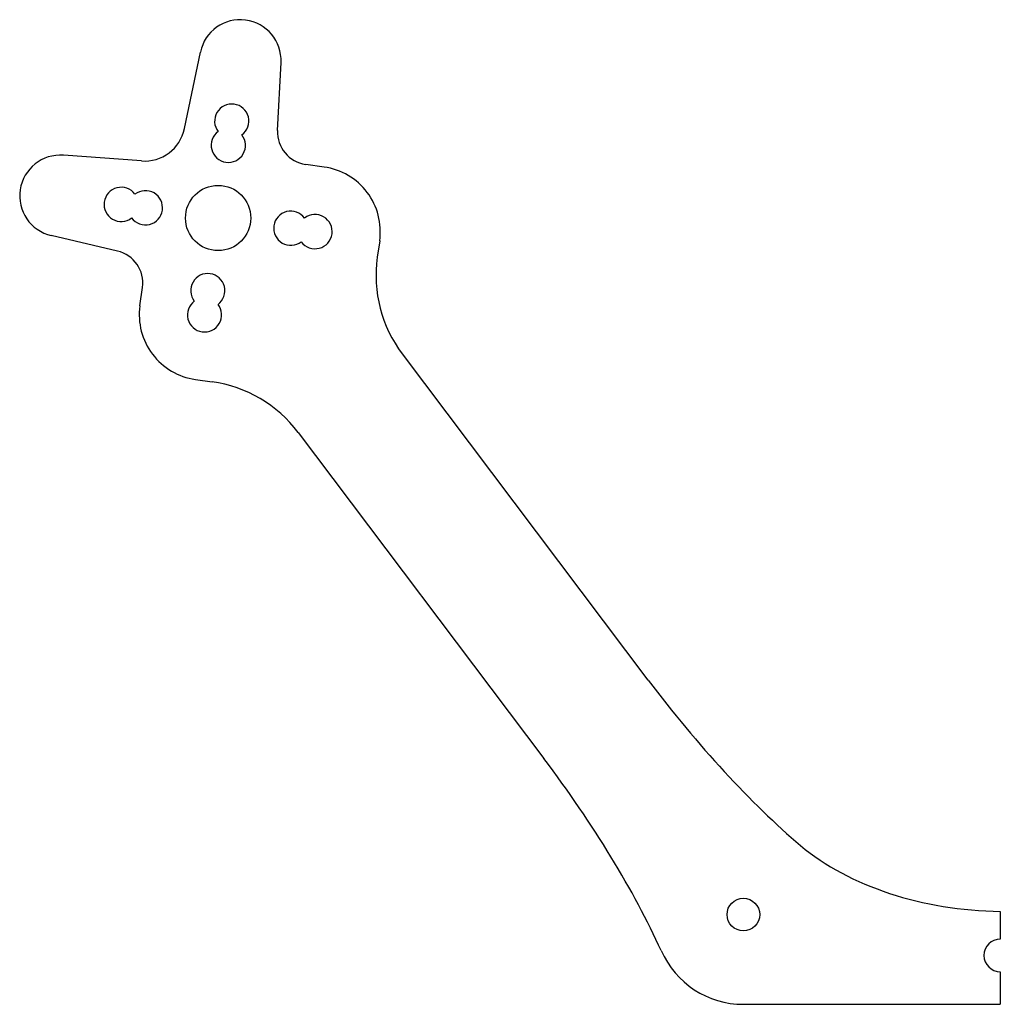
# Model space of a CAD drawing. Header units: millimetres. Extents: x -44.4 to 15.7, y -5.5 to 54.9.
import ezdxf

# ---------------------------------------------------------------- set-up
doc = ezdxf.new("R2010")
doc.units = ezdxf.units.MM
doc.layers.get('0').update_dxf_attribs({"linetype": 'CONTINUOUS'})

msp = doc.modelspace()

# ---------------------------------------------------------------- linework, layer by layer
for p, q in [((-34.263, 48.209), (-33.287, 52.9)), ((-28.549, 48.092), (-28.342, 52.266)), ((-36.898, 46.224), (-41.675, 46.578)), ((-25.699, 45.853), (-26.83, 46.012)), ((-38.359, 40.699), (-42.429, 41.651)), ((-22.294, 41.335), (-22.438, 40.316)), ((-36.993, 37.342), (-36.834, 38.473)), ((-5.833, 14.387), (-20.905, 34.388)), ((-33.589, 32.824), (-32.569, 32.681)), ((-27.294, 29.573), (-12.226, 9.578)), ((15.75, 0.2), (15.75, -1.5)), ((15.75, -3.5), (15.75, -5.5)), ((0.006, -5.5), (15.75, -5.5))]:
    msp.add_line(p, q)
for points in [[(-30.739, 47.824, 2.44949), (-32.194, 48.028, 2.44949)], [(-37.498, 42.73, 2.44949), (-37.294, 44.185, 2.44949)], [(-27.1, 41.269, 2.44949), (-26.896, 42.724, 2.44949)], [(-32.202, 37.428, 2.449508), (-33.658, 37.629, 2.449508)]]:
    msp.add_lwpolyline(points, format="xyb", close=True)
for centre, radius in [((-32.197, 42.727), 2), ((0, 0), 1)]:
    msp.add_circle(centre, radius)
for centre, radius, start, end in [((-30.839, 52.39), 2.5, -2.84055, 168.2427), ((-36.711, 48.717), 2.5, 265.71007, 348.28993), ((-26.552, 47.993), 2, 177.15922, 262.00007), ((-41.86, 44.085), 2.5, 85.75728, 256.84057), ((-26.255, 41.892), 4, -8, 82.00007), ((-38.815, 38.752), 2, -7.99972, 76.84043), ((-14.516, 39.202), 8, 172, 217), ((-33.032, 36.785), 4, 171.99993, 262), ((-33.683, 24.759), 8, 37, 82), ((15.75, -2.5), 1, 90.00003, 269.99997), ((0, 0), 5.5, 203.62749, 270.06625)]:
    msp.add_arc(centre, radius, start, end)
for centre, major_axis, ratio, start_param, end_param in [((-1.041, 17.998), (13.069, -17.344), 0.276287, -1.570796, -0.88645), ((-17.014, 5.961), (13.069, -17.344), 0.276287, 0.886482, 1.571112), ((15.886, 10.878), (15.919, -0.171), 0.67077, 3.828846, 4.711039)]:
    msp.add_ellipse(centre, major_axis=major_axis, ratio=ratio, start_param=start_param, end_param=end_param)

doc.saveas('drawing.dxf')
